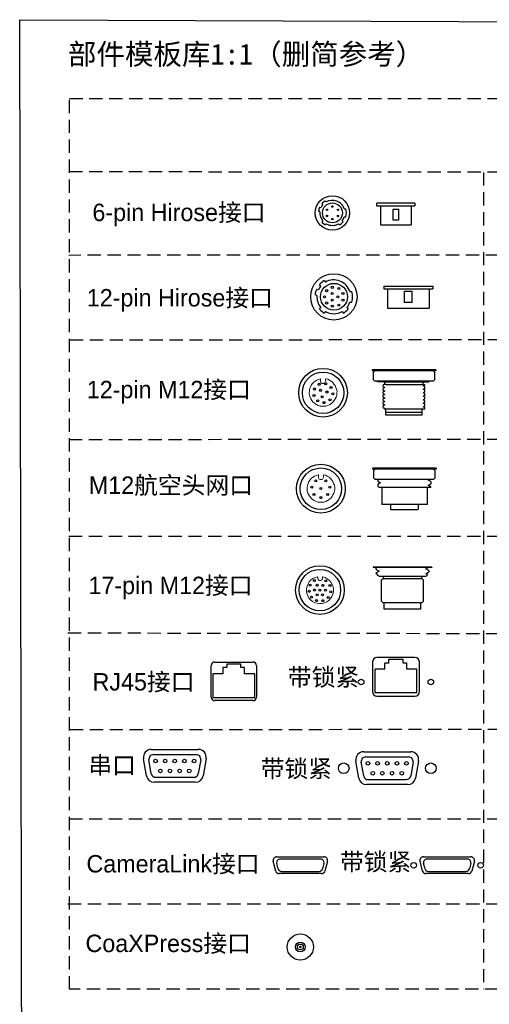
# Model space of a CAD drawing. Header units: millimetres. Extents: x 2329 to 5782, y 1296 to 2780.
# Tile 19 of 123: x 2329 to 2464, y 2302 to 2584. Entities that reach past the tile are written whole.
import ezdxf

# ---------------------------------------------------------------- set-up
doc = ezdxf.new("R2010")
doc.units = ezdxf.units.MM
doc.header["$LTSCALE"] = 0.3
doc.linetypes.add('DASHED', pattern=[19.05, 12.7, -6.35])
for name, color, linetype in [('0 @ 1', 7, 'Continuous'), ('00_COMPONENTS', 7, 'Continuous'), ('20_ALL_FEATURES', 7, 'Continuous'), ('D-01-34-26-0485CONTINUOUS_LINE', 7, 'Continuous'), ('D-01-34-26-1DXF_CONTINUOUS_LINE', 7, 'Continuous'), ('HR10A-10R-12PBCONTINUOUS_LINE', 7, 'Continuous'), ('PRT0002_3_1_DXF_CONTINUOUS_LINE', 7, 'Continuous'), ('RJ45-B563S-LDXF_CONTINUOUS_LINE', 7, 'Continuous'), ('ST-D4X5-M2X5DXF_CONTINUOUS_LINE', 7, 'Continuous')]:
    doc.layers.add(name, color=color, linetype=linetype)
doc.layers.add('00-轮廓线', color=7, linetype='Continuous', lineweight=30)
doc.styles.add('11', font='兰亭黑 GBK.TTF', dxfattribs={"height": 3})
doc.styles.get("Standard").update_dxf_attribs({"font": 'simsun.ttc'})

msp = doc.modelspace()

# ---------------------------------------------------------------- linework, layer by layer
at = {"color": 0, "lineweight": 0}
for points in [[(2415.80156, 2480.96129), (2415.27291, 2480.81025), (2414.74426, 2480.58369), (2414.25337, 2480.31936), (2413.80024, 2479.94175), (2413.4604, 2479.52639), (2413.12055, 2479.0355), (2412.89399, 2478.50685), (2412.70518, 2478.01596), (2412.62966, 2477.41179), (2412.5919, 2476.84538), (2412.62966, 2476.27897), (2412.81847, 2475.71256), (2413.08279, 2475.22167), (2413.34712, 2474.73078), (2413.72472, 2474.27765), (2414.17785, 2473.90005), (2414.63098, 2473.59796), (2415.15963, 2473.3714), (2415.72604, 2473.18259), (2416.25469, 2473.10707), (2416.85886, 2473.10707), (2417.38751, 2473.18259), (2417.95392, 2473.3714), (2418.48257, 2473.59796), (2418.9357, 2473.90005), (2419.38882, 2474.27765), (2419.76643, 2474.73078), (2420.03076, 2475.22167), (2420.29508, 2475.71256), (2420.48388, 2476.27897), (2420.52164, 2476.84538), (2420.5594, 2477.41179), (2420.44612, 2477.9782), (2420.21956, 2478.50685), (2419.99299, 2479.0355), (2419.69091, 2479.48863), (2419.3133, 2479.94175), (2418.89793, 2480.2816), (2418.36929, 2480.58369), (2417.8784, 2480.84801), (2417.31199, 2480.96129)], [(2415.83932, 2480.31936), (2415.87708, 2480.13056), (2415.9526, 2479.90399), (2416.10365, 2479.75295), (2416.33021, 2479.67743), (2416.48125, 2479.67743)], [(2416.63229, 2479.67743), (2416.78334, 2479.67743), (2417.0099, 2479.75295), (2417.16094, 2479.90399), (2417.23647, 2480.13056), (2417.31199, 2480.35712)], [(2415.17282, 2453.42209), (2414.64417, 2453.27105), (2414.11552, 2453.04448), (2413.62464, 2452.78016), (2413.17151, 2452.40255), (2412.83166, 2451.98718), (2412.49182, 2451.49629), (2412.26525, 2450.96764), (2412.07645, 2450.47676), (2412.00093, 2449.87259), (2411.96317, 2449.30618), (2412.00093, 2448.73976), (2412.18973, 2448.17335), (2412.45405, 2447.68247), (2412.71838, 2447.19158), (2413.09599, 2446.73845), (2413.54911, 2446.36084), (2414.00224, 2446.05876), (2414.53089, 2445.83219), (2415.0973, 2445.64339), (2415.62595, 2445.56787), (2416.23012, 2445.56787), (2416.75877, 2445.64339), (2417.32518, 2445.83219), (2417.85383, 2446.05876), (2418.30696, 2446.36084), (2418.76009, 2446.73845), (2419.13769, 2447.19158), (2419.40202, 2447.68247), (2419.66634, 2448.17335), (2419.85515, 2448.73976), (2419.89291, 2449.30618), (2419.93067, 2449.87259), (2419.81739, 2450.439), (2419.59082, 2450.96764), (2419.36426, 2451.49629), (2419.06217, 2451.94942), (2418.68457, 2452.40255), (2418.2692, 2452.7424), (2417.74055, 2453.04448), (2417.24966, 2453.30881), (2416.68325, 2453.42209)], [(2415.21058, 2452.78016), (2415.24834, 2452.59135), (2415.32387, 2452.36479), (2415.47491, 2452.21375), (2415.70147, 2452.13823), (2415.85252, 2452.13823)], [(2416.00356, 2452.13823), (2416.1546, 2452.13823), (2416.38116, 2452.21375), (2416.53221, 2452.36479), (2416.60773, 2452.59135), (2416.68325, 2452.81792)], [(2414.99562, 2424.17772), (2414.31864, 2424.0175), (2413.66341, 2423.70713), (2413.08087, 2423.29542), (2412.59542, 2422.75692), (2412.23305, 2422.14095), (2411.94444, 2421.47352), (2411.8049, 2420.77797), (2411.79005, 2420.07977), (2411.89934, 2419.35398), (2412.15931, 2418.67488), (2412.49568, 2418.06899), (2412.98325, 2417.53473), (2413.54775, 2417.09862), (2414.16372, 2416.73626), (2414.85874, 2416.57179), (2415.55534, 2416.48213), (2416.30501, 2416.54102), (2417.00639, 2416.67578), (2417.63721, 2417.01161), (2418.21976, 2417.42332), (2418.72961, 2417.93636), (2419.09145, 2418.52739), (2419.38006, 2419.19482), (2419.52013, 2419.9153), (2419.53498, 2420.6135), (2419.42516, 2421.31436), (2419.16519, 2421.99346), (2418.82936, 2422.62428), (2418.34231, 2423.18348), (2417.77781, 2423.61959), (2417.16131, 2423.95701), (2416.46683, 2424.14642)], [(2414.37169, 2422.99354), (2414.34623, 2422.96913)], [(2414.99562, 2424.17772), (2415.09536, 2424.1756)], [(2415.08528, 2423.70182), (2415.09536, 2424.1756)], [(2415.08528, 2423.70182), (2415.15478, 2423.45087), (2415.35002, 2423.24714), (2415.57126, 2423.09275), (2415.87049, 2423.08639), (2416.0981, 2423.23123), (2416.30183, 2423.42647), (2416.357, 2423.67476)], [(2416.36708, 2424.14854), (2416.357, 2423.67476)], [(2416.36677, 2424.14852), (2416.46845, 2424.14636)], [(2415.9888, 2420.43948), (2415.93787, 2420.39067)]]:
    msp.add_lwpolyline(points, dxfattribs=at)
for centre in [(2412.83054, 2421.7822), (2414.05069, 2423.08769), (2414.87407, 2421.74331), (2416.46691, 2421.72219), (2417.36432, 2423.00764), (2418.53936, 2421.66187), (2412.5353, 2420.01351), (2413.2133, 2418.34752), (2414.07528, 2420.38643), (2414.8395, 2419.00883), (2415.6614, 2420.34981), (2416.41495, 2418.97329), (2417.23816, 2420.31106), (2418.7782, 2419.88642), (2414.70282, 2417.34397), (2416.48008, 2417.3209), (2418.0196, 2418.25206)]:
    msp.add_circle(centre, 0.28815)
for points in [[(2415.80156, 2480.96129), (2415.80156, 2480.96129), (2415.83932, 2480.84801), (2415.83932, 2480.84801)], [(2415.83932, 2480.31936), (2415.83932, 2480.31936), (2415.83932, 2480.84801), (2415.83932, 2480.84801)], [(2417.27423, 2480.84801), (2417.27423, 2480.84801), (2417.31199, 2480.96129), (2417.31199, 2480.96129)], [(2417.27423, 2480.84801), (2417.27423, 2480.84801), (2417.31199, 2480.35712), (2417.31199, 2480.35712)], [(2416.63229, 2479.67743), (2416.63229, 2479.67743), (2416.48125, 2479.67743), (2416.48125, 2479.67743)], [(2415.17282, 2453.42209), (2415.17282, 2453.42209), (2415.21058, 2453.30881), (2415.21058, 2453.30881)], [(2415.21058, 2452.78016), (2415.21058, 2452.78016), (2415.21058, 2453.30881), (2415.21058, 2453.30881)], [(2416.64549, 2453.30881), (2416.64549, 2453.30881), (2416.68325, 2453.42209), (2416.68325, 2453.42209)], [(2416.64549, 2453.30881), (2416.64549, 2453.30881), (2416.68325, 2452.81792), (2416.68325, 2452.81792)], [(2416.00356, 2452.13823), (2416.00356, 2452.13823), (2415.85252, 2452.13823), (2415.85252, 2452.13823)]]:
    msp.add_open_spline(points, degree=3, dxfattribs=at)
at = {"layer": '00-轮廓线', "linetype": 'DASHED'}
for p, q in [((2343.70297, 2540.47911), (2695.32306, 2540.11949)), ((2462.6231, 2540.23392), (2462.6231, 2305.84876)), ((2695.66452, 2516.55878), (2343.60491, 2516.43046)), ((2343.88016, 2492.2077), (2695.66452, 2492.31514)), ((2343.60491, 2463.58081), (2695.66452, 2463.97399)), ((2343.60491, 2435.83475), (2695.32306, 2435.9743)), ((2343.32965, 2408.08869), (2695.32306, 2407.63314)), ((2343.88016, 2380.34262), (2695.32306, 2380.65783)), ((2343.66177, 2354.75169), (2696.34744, 2354.7069)), ((2343.3392, 2330.30032), (2695.32306, 2330.46326))]:
    msp.add_line(p, q, dxfattribs=at)
at = {"layer": '00-轮廓线'}
for p, q in [((2431.93893, 2531.36211), (2431.93893, 2530.66211)), ((2431.93902, 2530.66211), (2442.93884, 2530.66211)), ((2442.87071, 2531.3746), (2431.97132, 2531.3746)), ((2433.01393, 2530.66211), (2433.01393, 2525.16211)), ((2436.68894, 2526.56211), (2436.68894, 2529.66211)), ((2436.68894, 2529.66211), (2438.18894, 2529.66211)), ((2438.18894, 2529.66211), (2438.18894, 2526.56211)), ((2441.86393, 2530.66211), (2441.86393, 2525.16211)), ((2442.93893, 2531.36211), (2442.93893, 2530.66211)), ((2438.18894, 2526.56211), (2436.68894, 2526.56211)), ((2433.01393, 2525.16211), (2441.86392, 2525.16211))]:
    msp.add_line(p, q, dxfattribs=at)
msp.add_lwpolyline([(2329.47534, 2584.05105), (2707.26647, 2582.53475), (2708.57648, 1912.98354), (2330.78535, 1914.49983)], close=True, dxfattribs=at)
at = {"layer": '00-轮廓线', "linetype": 'DASHED'}
msp.add_lwpolyline([(2343.7498, 2561.4224), (2695.49379, 2561.53071), (2695.49379, 2305.91062), (2343.7498, 2305.80231)], close=True, dxfattribs=at)
at = {"layer": '00-轮廓线'}
for centre in [(2417.68479, 2529.51982), (2419.24479, 2530.41982), (2420.80479, 2529.51982), (2417.68479, 2527.71982), (2419.24479, 2526.81982), (2420.80479, 2527.71982)]:
    msp.add_circle(centre, 0.2, dxfattribs=at)
at = {"layer": '00_COMPONENTS'}
for p, q in [((2448.88079, 2483.59626), (2430.68131, 2483.59626)), ((2430.68213, 2483.59293), (2430.68213, 2483.29293)), ((2448.88213, 2483.29293), (2430.68264, 2483.29293)), ((2431.41551, 2483.29293), (2430.908, 2482.79294)), ((2430.908, 2482.79294), (2430.908, 2480.79293)), ((2430.908, 2480.79293), (2431.41552, 2480.29293)), ((2448.14872, 2480.29293), (2448.65625, 2480.79293)), ((2448.65625, 2482.79293), (2448.14873, 2483.29293)), ((2448.65625, 2480.79293), (2448.65625, 2482.79293)), ((2448.88213, 2483.59293), (2448.88213, 2483.29293)), ((2448.14872, 2480.29293), (2431.41552, 2480.29293)), ((2432.18213, 2480.09293), (2432.18213, 2480.29293)), ((2433.94392, 2480.09293), (2432.18213, 2480.09293)), ((2433.78213, 2478.7653), (2433.78213, 2479.21276)), ((2433.78213, 2478.7653), (2433.79059, 2478.7554)), ((2433.78213, 2477.76532), (2433.78213, 2478.21273)), ((2434.25316, 2478.48791), (2433.78662, 2478.21824)), ((2433.79046, 2479.21988), (2433.7877, 2479.21859)), ((2433.79059, 2478.7553), (2434.25316, 2478.48791)), ((2433.85205, 2479.256), (2433.79339, 2479.2221)), ((2434.08893, 2479.39293), (2433.85205, 2479.256)), ((2433.96652, 2480.09402), (2433.94398, 2480.09293)), ((2433.9671, 2480.09293), (2446.87507, 2480.09293)), ((2434.53647, 2479.39293), (2434.08893, 2479.39293)), ((2434.26689, 2478.49585), (2434.25316, 2478.48791)), ((2434.28213, 2479.39293), (2434.28213, 2480.09293)), ((2434.56492, 2479.39293), (2445.78213, 2479.39293)), ((2445.26925, 2478.98007), (2445.2828, 2478.9879)), ((2445.26927, 2477.9801), (2445.28288, 2477.98796)), ((2445.28213, 2479.39293), (2445.28213, 2480.09293)), ((2445.2828, 2478.9879), (2445.75422, 2479.26039)), ((2445.76951, 2478.70656), (2445.2828, 2478.9879)), ((2445.28288, 2477.98796), (2445.75411, 2478.26035)), ((2445.76987, 2477.70648), (2445.28288, 2477.98796)), ((2445.77042, 2478.70604), (2445.76693, 2478.70781)), ((2445.78213, 2479.27556), (2445.78213, 2479.39293)), ((2445.78213, 2478.27552), (2445.78213, 2478.69821)), ((2446.8779, 2480.08789), (2446.8779, 2480.29121)), ((2433.78213, 2477.76532), (2433.79059, 2477.75541)), ((2433.78213, 2476.76533), (2433.78213, 2477.21316)), ((2433.78213, 2476.76533), (2433.79059, 2476.75543)), ((2433.78213, 2475.76472), (2433.78213, 2476.21336)), ((2433.78213, 2475.76472), (2433.79033, 2475.75534)), ((2433.78213, 2474.76508), (2433.78213, 2475.21296)), ((2434.25304, 2477.48797), (2433.78665, 2477.21839)), ((2434.25305, 2476.48794), (2433.78682, 2476.21845)), ((2433.7907, 2475.22021), (2433.78778, 2475.21885)), ((2433.79033, 2475.75547), (2434.25316, 2475.48794)), ((2433.79059, 2477.75528), (2434.25304, 2477.48797)), ((2433.79059, 2476.75526), (2434.25305, 2476.48794)), ((2433.85239, 2475.25628), (2433.79352, 2475.22225)), ((2434.25316, 2475.48794), (2433.85239, 2475.25628)), ((2434.2668, 2477.49593), (2434.25304, 2477.48797)), ((2434.26704, 2476.49603), (2434.25305, 2476.48794)), ((2434.26688, 2475.49588), (2434.25316, 2475.48794)), ((2445.26906, 2475.98), (2445.28282, 2475.98796)), ((2445.26914, 2476.98004), (2445.28293, 2476.98801)), ((2445.28282, 2475.98796), (2445.75531, 2476.26107)), ((2445.76951, 2475.70663), (2445.28282, 2475.98796)), ((2445.28283, 2474.98795), (2445.68745, 2475.22184)), ((2445.28293, 2476.98801), (2445.75408, 2477.26034)), ((2445.76975, 2476.70662), (2445.28293, 2476.98801)), ((2445.68745, 2475.22184), (2445.754, 2475.26031)), ((2445.77012, 2475.70627), (2445.76609, 2475.70828)), ((2445.77052, 2476.70614), (2445.76701, 2476.70793)), ((2445.78213, 2477.27556), (2445.78213, 2477.69817)), ((2445.78213, 2476.27552), (2445.78213, 2476.69821)), ((2445.78213, 2475.27552), (2445.78213, 2475.69817)), ((2433.78213, 2474.76508), (2433.79037, 2474.7555)), ((2433.78213, 2473.76533), (2433.78213, 2474.21281)), ((2433.78213, 2473.76533), (2433.79056, 2473.75546)), ((2433.78213, 2472.7651), (2433.78213, 2473.21291)), ((2434.25305, 2473.48792), (2433.78664, 2473.21832)), ((2434.25309, 2474.4879), (2433.78668, 2474.2183)), ((2433.79037, 2474.75535), (2434.25309, 2474.4879)), ((2433.79056, 2473.75525), (2434.25305, 2473.48792)), ((2433.79059, 2472.75533), (2434.25307, 2472.48799)), ((2434.09248, 2472.39293), (2445.78213, 2472.39293)), ((2434.25307, 2472.48799), (2434.0925, 2472.39517)), ((2434.26684, 2473.49589), (2434.25305, 2473.48792)), ((2434.26683, 2472.49594), (2434.25307, 2472.48799)), ((2434.26686, 2474.49586), (2434.25309, 2474.4879)), ((2434.53213, 2471.49293), (2434.53213, 2472.39293)), ((2445.03213, 2471.49293), (2445.03213, 2472.39293)), ((2445.26901, 2474.97996), (2445.28283, 2474.98795)), ((2445.26912, 2473.98007), (2445.28281, 2473.98798)), ((2445.26924, 2472.9801), (2445.28289, 2472.98799)), ((2445.28281, 2473.98798), (2445.68746, 2474.22189)), ((2445.76975, 2473.70652), (2445.28281, 2473.98798)), ((2445.76962, 2474.70656), (2445.28283, 2474.98795)), ((2445.28289, 2472.98799), (2445.75408, 2473.26035)), ((2445.76988, 2472.7065), (2445.28289, 2472.98799)), ((2445.68746, 2474.22189), (2445.75392, 2474.26031)), ((2445.78213, 2474.27556), (2445.78213, 2474.69818)), ((2445.78213, 2473.27552), (2445.78213, 2473.69817)), ((2445.78213, 2472.39293), (2445.78213, 2472.69815)), ((2434.63213, 2471.39293), (2434.53213, 2471.49293)), ((2434.53213, 2470.59293), (2434.53213, 2471.39293)), ((2434.53222, 2471.39293), (2445.03203, 2471.39293)), ((2445.03202, 2470.59293), (2434.53223, 2470.59293)), ((2444.93213, 2471.39293), (2445.03213, 2471.49293)), ((2445.03213, 2470.59293), (2445.03213, 2471.39293)), ((2430.78965, 2455.38964), (2430.78965, 2455.08964)), ((2448.99245, 2455.3861), (2430.79297, 2455.3861)), ((2448.98965, 2455.38964), (2448.98965, 2455.08964)), ((2448.98913, 2455.08964), (2430.78965, 2455.08964)), ((2431.52304, 2455.08965), (2431.01553, 2454.58965)), ((2431.01553, 2454.58965), (2431.01553, 2452.58964)), ((2431.01553, 2452.58964), (2431.52305, 2452.08964)), ((2448.25624, 2452.08964), (2448.76377, 2452.58965)), ((2448.76377, 2454.58964), (2448.25625, 2455.08964)), ((2448.76377, 2452.58965), (2448.76377, 2454.58964)), ((2448.25624, 2452.08964), (2431.52305, 2452.08964)), ((2432.28965, 2452.08964), (2432.28965, 2451.6093)), ((2432.28965, 2450.74219), (2432.28965, 2450.10934)), ((2432.30078, 2451.59642), (2433.02813, 2451.1758)), ((2433.05307, 2451.19023), (2432.30093, 2450.75515)), ((2432.30093, 2450.09628), (2432.65836, 2449.8896)), ((2432.65853, 2449.88964), (2447.48961, 2449.88964)), ((2433.38965, 2449.88964), (2433.38965, 2444.88964)), ((2446.38965, 2449.88964), (2446.38965, 2444.88964)), ((2446.72626, 2450.41142), (2447.47838, 2450.84638)), ((2446.72715, 2451.91185), (2447.03455, 2452.08964)), ((2447.479, 2451.50532), (2446.7516, 2451.92599)), ((2446.76578, 2450.41799), (2446.7517, 2450.42613)), ((2447.47783, 2450.00614), (2446.76578, 2450.41799)), ((2447.48965, 2451.493), (2447.48965, 2450.85938)), ((2447.48965, 2449.99248), (2447.48965, 2449.88964)), ((2446.38964, 2444.88964), (2433.38966, 2444.88964)), ((2435.88965, 2444.88964), (2435.88965, 2443.58964)), ((2443.88965, 2444.88964), (2443.88965, 2443.58964)), ((2436.08965, 2443.38964), (2435.88965, 2443.58964)), ((2443.68948, 2443.38964), (2436.08973, 2443.38964)), ((2443.68965, 2443.38964), (2443.88965, 2443.58964)), ((2367.25919, 2374.64837), (2380.75094, 2374.64837)), ((2428.21605, 2373.98734), (2441.7078, 2373.98734)), ((2365.88567, 2367.0818), (2365.02166, 2371.9818)), ((2367.25969, 2367.71664), (2366.57176, 2371.61659)), ((2367.85191, 2373.14242), (2380.15191, 2373.14322)), ((2381.43226, 2371.61757), (2380.74484, 2367.71752)), ((2382.98847, 2371.9818), (2382.12447, 2367.0818)), ((2426.84252, 2366.42076), (2425.97852, 2371.32076)), ((2428.21655, 2367.0556), (2427.52862, 2370.95556)), ((2428.80877, 2372.48138), (2441.10877, 2372.48219)), ((2442.38912, 2370.95653), (2441.7017, 2367.05649)), ((2443.94533, 2371.32076), (2443.08132, 2366.42076)), ((2379.88694, 2365.20429), (2368.12319, 2365.20429)), ((2368.54001, 2366.64246), (2379.46466, 2366.64318)), ((2429.49687, 2365.98143), (2440.42152, 2365.98215)), ((2440.8438, 2364.54325), (2429.08005, 2364.54325))]:
    msp.add_line(p, q, dxfattribs=at)
at = {"layer": '00_COMPONENTS', "color": 7}
for p, q in [((2430.96934, 2426.98214), (2430.96934, 2426.83214)), ((2447.76931, 2426.83214), (2430.96938, 2426.83214)), ((2447.77014, 2426.98388), (2430.97021, 2426.98388)), ((2431.76934, 2426.2899), (2431.76934, 2426.68982)), ((2431.77903, 2426.27863), (2431.76934, 2426.2899)), ((2431.76934, 2425.18214), (2431.76934, 2425.28988)), ((2432.46025, 2424.49122), (2431.76934, 2425.18214)), ((2432.64638, 2425.80258), (2431.779, 2425.30107)), ((2431.77903, 2426.27865), (2432.64634, 2425.77719)), ((2432.00563, 2426.83214), (2431.77919, 2426.70122)), ((2432.50065, 2424.46166), (2432.63816, 2424.38214)), ((2432.61112, 2424.38214), (2446.16933, 2424.38214)), ((2433.86934, 2423.70714), (2433.86934, 2424.38214)), ((2444.86934, 2423.70714), (2444.86934, 2424.38214)), ((2446.95952, 2426.00107), (2446.09201, 2426.50267)), ((2446.09204, 2426.47707), (2446.7061, 2426.83214)), ((2446.09206, 2425.07714), (2446.95958, 2425.57875)), ((2446.59103, 2424.81421), (2446.09212, 2425.10271)), ((2446.16934, 2424.38214), (2446.5938, 2424.8066)), ((2446.95952, 2426.00107), (2446.96934, 2425.98975)), ((2446.95958, 2425.57874), (2446.96934, 2425.59)), ((2446.96934, 2425.59), (2446.96934, 2425.98975)), ((2447.76934, 2426.98214), (2447.76934, 2426.83214)), ((2433.86934, 2423.70714), (2433.34434, 2423.18214)), ((2433.34434, 2417.18214), (2433.34434, 2423.18214)), ((2444.86934, 2423.70714), (2445.39434, 2423.18214)), ((2445.39434, 2417.18214), (2445.39434, 2423.18214)), ((2433.84434, 2416.68214), (2433.34434, 2417.18214)), ((2444.89434, 2416.68214), (2433.84434, 2416.68214)), ((2434.11934, 2414.88214), (2434.11934, 2416.68214)), ((2444.61934, 2414.88214), (2444.61934, 2416.68214)), ((2444.89434, 2416.68214), (2445.39434, 2417.18214)), ((2444.61925, 2414.88214), (2434.11942, 2414.88214))]:
    msp.add_line(p, q, dxfattribs=at)
at = {"layer": '00_COMPONENTS'}
for centre, radius in [((2368.46203, 2371.31246), 0.525), ((2371.23203, 2371.31264), 0.525), ((2374.00203, 2371.31282), 0.525), ((2376.77203, 2371.313), 0.525), ((2379.54203, 2371.31318), 0.525), ((2422.47495, 2369.23829), 1.524), ((2429.41889, 2370.65142), 0.525), ((2432.18889, 2370.6516), 0.525), ((2434.95889, 2370.65179), 0.525), ((2437.72889, 2370.65197), 0.525), ((2440.49889, 2370.65215), 0.525), ((2447.47495, 2369.23993), 1.524), ((2369.84722, 2368.47255), 0.525), ((2372.61722, 2368.47273), 0.525), ((2375.38722, 2368.47291), 0.525), ((2378.15722, 2368.47309), 0.525), ((2430.80407, 2367.81151), 0.525), ((2433.57407, 2367.8117), 0.525), ((2436.34407, 2367.81188), 0.525), ((2439.13004, 2367.81938), 0.525)]:
    msp.add_circle(centre, radius, dxfattribs=at)
at = {"layer": '00_COMPONENTS', "color": 7}
for radius in [3.75, 1.4, 0.835, 0.22]:
    msp.add_circle((2410.03021, 2317.95403), radius, dxfattribs=at)
at = {"layer": '00_COMPONENTS'}
for centre, radius, start, end in [((2433.80014, 2479.19471), 0.02692, 117.5243134, 120.3140461), ((2433.80021, 2475.19491), 0.02698, 117.4436816, 120.5035293), ((2445.49949, 2478.5011), 1.26781, 277.8315111, 279.1603248), ((2445.5021, 2476.48579), 1.25227, 277.8561558, 279.1921133), ((2445.49975, 2475.49899), 1.26568, 277.8380729, 279.167679), ((2445.50363, 2474.47512), 1.24148, 277.8813899, 279.2242468), ((2367.25919, 2372.37633), 2.27204, 90, 190), ((2380.75094, 2372.37633), 2.27204, 350, 90), ((2428.21605, 2371.7153), 2.27204, 90, 190), ((2441.7078, 2371.7153), 2.27204, 350, 90), ((2367.85199, 2371.84242), 1.3, 90.0037601, 190.0037598), ((2380.15199, 2371.84322), 1.3, 350.00376, 90.0037598), ((2428.80885, 2371.18138), 1.3, 90.0037601, 190.0037598), ((2441.10885, 2371.18219), 1.3, 350.00376, 90.0037598), ((2368.12319, 2367.47633), 2.27204, 190, 270), ((2368.53993, 2367.94246), 1.3, 190.0037599, 270.0037601), ((2379.46457, 2367.94318), 1.3, 270.0037601, 350.0037598), ((2379.88694, 2367.47633), 2.27204, 270, 350), ((2429.08005, 2366.8153), 2.27204, 190, 270), ((2429.49678, 2367.28143), 1.3, 190.0037599, 270.0037601), ((2440.42143, 2367.28215), 1.3, 270.0037601, 350.0037598), ((2440.8438, 2366.8153), 2.27204, 270, 350)]:
    msp.add_arc(centre, radius, start, end, dxfattribs=at)
for points, knots in [([(2433.78656, 2479.21795), (2433.78588, 2479.21756), (2433.78399, 2479.21635), (2433.78213, 2479.2143), (2433.78213, 2479.21276)], [0, 0, 0, 0, 0.335313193, 1, 1, 1, 1]), ([(2433.78213, 2478.21273), (2433.78213, 2478.21317), (2433.78272, 2478.21555), (2433.78496, 2478.21701), (2433.78662, 2478.21799)], [0, 0, 0, 0, 0.187407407, 1, 1, 1, 1]), ([(2433.87103, 2479.23603), (2433.85398, 2479.2338), (2433.82697, 2479.22964), (2433.79987, 2479.22391), (2433.79046, 2479.21988)], [0, 0, 0, 0, 0.626952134, 1, 1, 1, 1]), ([(2445.78213, 2478.27552), (2445.78213, 2478.27211), (2445.77105, 2478.26477), (2445.76171, 2478.2623), (2445.75466, 2478.26035)], [0, 0, 0, 0, 0.318047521, 1, 1, 1, 1]), ([(2445.78213, 2479.27556), (2445.78213, 2479.27216), (2445.77111, 2479.26482), (2445.7618, 2479.26234), (2445.75478, 2479.26039)], [0, 0, 0, 0, 0.318422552, 1, 1, 1, 1]), ([(2445.78213, 2478.69821), (2445.78213, 2478.70104), (2445.77415, 2478.70748), (2445.7666, 2478.70986), (2445.76114, 2478.71145)], [0, 0, 0, 0, 0.331933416, 1, 1, 1, 1]), ([(2445.77588, 2478.69988), (2445.77586, 2478.70041), (2445.77508, 2478.70321), (2445.77241, 2478.70489), (2445.77042, 2478.70604)], [0, 0, 0, 0, 0.186945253, 1, 1, 1, 1]), ([(2433.78213, 2477.21316), (2433.78213, 2477.21361), (2433.78272, 2477.21599), (2433.78498, 2477.21744), (2433.78665, 2477.2184)], [0, 0, 0, 0, 0.189361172, 1, 1, 1, 1]), ([(2433.78213, 2476.21336), (2433.78213, 2476.21382), (2433.78274, 2476.21628), (2433.7851, 2476.21774), (2433.78683, 2476.21871)], [0, 0, 0, 0, 0.188903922, 1, 1, 1, 1]), ([(2433.78652, 2475.21815), (2433.78585, 2475.21776), (2433.78397, 2475.21655), (2433.78213, 2475.2145), (2433.78213, 2475.21296)], [0, 0, 0, 0, 0.334536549, 1, 1, 1, 1]), ([(2433.87224, 2475.23646), (2433.855, 2475.23421), (2433.82766, 2475.23003), (2433.80025, 2475.22425), (2433.7907, 2475.22021)], [0, 0, 0, 0, 0.626379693, 1, 1, 1, 1]), ([(2445.75464, 2477.26034), (2445.75109, 2477.25936), (2445.73348, 2477.25495), (2445.7156, 2477.25177), (2445.70132, 2477.24946)], [0, 0, 0, 0, 0.202972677, 1, 1, 1, 1]), ([(2445.75456, 2475.26031), (2445.75106, 2475.25935), (2445.73375, 2475.25502), (2445.71617, 2475.25188), (2445.70214, 2475.2496)], [0, 0, 0, 0, 0.203513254, 1, 1, 1, 1]), ([(2445.75717, 2476.26106), (2445.75364, 2476.26004), (2445.73584, 2476.25542), (2445.71772, 2476.25216), (2445.70321, 2476.24979)], [0, 0, 0, 0, 0.20002141, 1, 1, 1, 1]), ([(2445.78213, 2475.27552), (2445.78213, 2475.2721), (2445.771, 2475.26474), (2445.76164, 2475.26226), (2445.75456, 2475.26031)], [0, 0, 0, 0, 0.317965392, 1, 1, 1, 1]), ([(2445.78213, 2477.27556), (2445.78213, 2477.27214), (2445.77104, 2477.26478), (2445.76169, 2477.2623), (2445.75464, 2477.26034)], [0, 0, 0, 0, 0.318215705, 1, 1, 1, 1]), ([(2445.77018, 2477.7063), (2445.7693, 2477.70681), (2445.76478, 2477.70911), (2445.75994, 2477.71072), (2445.75606, 2477.7119)], [0, 0, 0, 0, 0.199899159, 1, 1, 1, 1]), ([(2445.78213, 2476.27552), (2445.78213, 2476.27233), (2445.77225, 2476.26532), (2445.76359, 2476.26293), (2445.75717, 2476.26106)], [0, 0, 0, 0, 0.322637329, 1, 1, 1, 1]), ([(2445.78213, 2475.69817), (2445.78213, 2475.70096), (2445.77431, 2475.70736), (2445.76685, 2475.70971), (2445.76148, 2475.71132)], [0, 0, 0, 0, 0.332804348, 1, 1, 1, 1]), ([(2445.78213, 2477.69817), (2445.78213, 2477.70094), (2445.77441, 2477.7073), (2445.76702, 2477.70966), (2445.7617, 2477.71125)], [0, 0, 0, 0, 0.333257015, 1, 1, 1, 1]), ([(2445.78213, 2476.69821), (2445.78213, 2476.70097), (2445.77446, 2476.7073), (2445.7671, 2476.70965), (2445.76182, 2476.71125)], [0, 0, 0, 0, 0.333382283, 1, 1, 1, 1]), ([(2445.77553, 2475.7006), (2445.77545, 2475.7011), (2445.77442, 2475.70362), (2445.77199, 2475.70518), (2445.77012, 2475.70627)], [0, 0, 0, 0, 0.188063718, 1, 1, 1, 1]), ([(2445.77615, 2476.69985), (2445.77612, 2476.70039), (2445.77526, 2476.70323), (2445.77255, 2476.70496), (2445.77052, 2476.70614)], [0, 0, 0, 0, 0.187446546, 1, 1, 1, 1]), ([(2433.78213, 2474.21281), (2433.78213, 2474.21326), (2433.78273, 2474.21566), (2433.78501, 2474.21714), (2433.78669, 2474.21813)], [0, 0, 0, 0, 0.187286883, 1, 1, 1, 1]), ([(2433.78213, 2473.21291), (2433.78213, 2473.21335), (2433.78272, 2473.21574), (2433.78498, 2473.21719), (2433.78664, 2473.21817)], [0, 0, 0, 0, 0.187853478, 1, 1, 1, 1]), ([(2433.78213, 2472.76491), (2433.78213, 2472.76409), (2433.78324, 2472.75966), (2433.78748, 2472.75702), (2433.79059, 2472.75525)], [0, 0, 0, 0, 0.188190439, 1, 1, 1, 1]), ([(2445.75448, 2474.26031), (2445.75094, 2474.25933), (2445.73342, 2474.25495), (2445.71561, 2474.25178), (2445.70141, 2474.24948)], [0, 0, 0, 0, 0.203241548, 1, 1, 1, 1]), ([(2445.75463, 2473.26035), (2445.75116, 2473.25939), (2445.73398, 2473.25509), (2445.71654, 2473.25196), (2445.70263, 2473.2497)], [0, 0, 0, 0, 0.203665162, 1, 1, 1, 1]), ([(2445.73951, 2473.71697), (2445.74575, 2473.71548), (2445.75612, 2473.71269), (2445.76625, 2473.70877), (2445.76996, 2473.70652)], [0, 0, 0, 0, 0.597050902, 1, 1, 1, 1]), ([(2445.73954, 2474.71697), (2445.74575, 2474.71548), (2445.75607, 2474.7127), (2445.76616, 2474.7088), (2445.76985, 2474.70656)], [0, 0, 0, 0, 0.596411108, 1, 1, 1, 1]), ([(2445.78213, 2474.27556), (2445.78213, 2474.27213), (2445.77097, 2474.26475), (2445.76158, 2474.26227), (2445.75448, 2474.26031)], [0, 0, 0, 0, 0.317905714, 1, 1, 1, 1]), ([(2445.78213, 2473.27552), (2445.78213, 2473.2721), (2445.77103, 2473.26477), (2445.76169, 2473.2623), (2445.75463, 2473.26035)], [0, 0, 0, 0, 0.317945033, 1, 1, 1, 1]), ([(2445.77015, 2472.70635), (2445.76927, 2472.70686), (2445.76468, 2472.70919), (2445.75978, 2472.71082), (2445.75585, 2472.71202)], [0, 0, 0, 0, 0.19992526, 1, 1, 1, 1]), ([(2445.78213, 2474.69818), (2445.78213, 2474.70097), (2445.77431, 2474.70737), (2445.76685, 2474.70972), (2445.76148, 2474.71133)], [0, 0, 0, 0, 0.33277812, 1, 1, 1, 1]), ([(2445.78213, 2473.69817), (2445.78213, 2473.70096), (2445.77435, 2473.70734), (2445.76692, 2473.7097), (2445.76158, 2473.71129)], [0, 0, 0, 0, 0.333036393, 1, 1, 1, 1]), ([(2445.78213, 2472.69815), (2445.78213, 2472.70092), (2445.77447, 2472.70728), (2445.76709, 2472.70963), (2445.7618, 2472.71123)], [0, 0, 0, 0, 0.333905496, 1, 1, 1, 1]), ([(2432.28965, 2450.10934), (2432.28965, 2450.10823), (2432.29113, 2450.10229), (2432.29677, 2450.09869), (2432.30093, 2450.09628)], [0, 0, 0, 0, 0.188223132, 1, 1, 1, 1]), ([(2432.30078, 2451.59639), (2432.2991, 2451.59737), (2432.29436, 2451.60036), (2432.28966, 2451.60546), (2432.28966, 2451.6093)], [0, 0, 0, 0, 0.336214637, 1, 1, 1, 1]), ([(2432.30093, 2450.75521), (2432.29923, 2450.75422), (2432.29443, 2450.75121), (2432.28966, 2450.74607), (2432.28966, 2450.74219)], [0, 0, 0, 0, 0.336725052, 1, 1, 1, 1]), ([(2447.47783, 2450.00656), (2447.47961, 2450.00557), (2447.48458, 2450.00256), (2447.48965, 2449.99736), (2447.48965, 2449.99339)], [0, 0, 0, 0, 0.339865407, 1, 1, 1, 1]), ([(2447.47838, 2450.84637), (2447.48008, 2450.84736), (2447.48487, 2450.85037), (2447.48964, 2450.8555), (2447.48964, 2450.85938)], [0, 0, 0, 0, 0.336693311, 1, 1, 1, 1]), ([(2447.479, 2451.50564), (2447.48061, 2451.50468), (2447.48519, 2451.50173), (2447.48964, 2451.49674), (2447.48964, 2451.493)], [0, 0, 0, 0, 0.334135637, 1, 1, 1, 1])]:
    msp.add_open_spline(points, degree=3, knots=knots, dxfattribs=at)
for points in [[(2445.7736, 2477.70385), (2445.77257, 2477.70481), (2445.77139, 2477.7056), (2445.77018, 2477.7063)], [(2445.77342, 2472.70404), (2445.77243, 2472.70493), (2445.77131, 2472.70568), (2445.77015, 2472.70635)]]:
    msp.add_open_spline(points, degree=3, dxfattribs=at)
at = {"layer": '00_COMPONENTS', "color": 7}
for points in [[(2431.7792, 2426.70119), (2431.77485, 2426.69868), (2431.76935, 2426.69482), (2431.76934, 2426.6898)], [(2431.779, 2425.30107), (2431.77473, 2425.2986), (2431.76934, 2425.29481), (2431.76934, 2425.28989)], [(2432.47441, 2424.47895), (2432.46945, 2424.48275), (2432.46467, 2424.48681), (2432.46025, 2424.49122)], [(2432.50065, 2424.46166), (2432.49158, 2424.46691), (2432.48272, 2424.47258), (2432.47441, 2424.47895)]]:
    msp.add_open_spline(points, degree=3, dxfattribs=at)
for points, knots in [([(2446.59381, 2424.80662), (2446.59475, 2424.80756), (2446.59606, 2424.81135), (2446.59259, 2424.81328), (2446.591, 2424.81419)], [0, 0, 0, 0, 0.419471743, 1, 1, 1, 1]), ([(2433.86934, 2423.68214), (2434.00799, 2423.7004), (2434.54642, 2423.71636), (2435.36071, 2423.70366), (2436.35319, 2423.71086), (2437.64944, 2423.7095), (2438.66785, 2423.68214), (2439.36934, 2423.68214)], [0, 0, 0, 0, 0.076268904, 0.293049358, 0.444514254, 0.617430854, 1, 1, 1, 1]), ([(2439.36934, 2423.68214), (2440.07083, 2423.68214), (2441.08921, 2423.70972), (2442.38552, 2423.71055), (2443.20822, 2423.70582), (2443.88339, 2423.70906), (2444.3854, 2423.71209), (2444.69459, 2423.69796), (2444.83414, 2423.68693), (2444.86934, 2423.68214)], [0, 0, 0, 0, 0.382562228, 0.5554757, 0.706937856, 0.831221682, 0.923716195, 0.980629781, 1, 1, 1, 1])]:
    msp.add_open_spline(points, degree=3, knots=knots, dxfattribs=at)
at = {"layer": '20_ALL_FEATURES'}
for p, q in [((2417.2048, 2532.05384), (2417.46577, 2531.74283)), ((2415.65543, 2528.90116), (2415.26326, 2529.00624)), ((2415.59973, 2530.26195), (2415.99189, 2530.15687)), ((2416.46991, 2530.9072), (2416.20894, 2531.21822)), ((2422.65522, 2529.76258), (2423.07497, 2529.76258)), ((2416.20894, 2526.00694), (2416.46991, 2526.31795)), ((2422.01778, 2526.31795), (2422.27875, 2526.00694)), ((2422.65522, 2527.46258), (2423.07497, 2527.46258)), ((2417.46577, 2525.48233), (2417.2048, 2525.17132)), ((2421.02192, 2525.48233), (2421.28289, 2525.17132)), ((2416.89302, 2509.16445), (2417.24533, 2508.74458)), ((2414.72618, 2506.74539), (2415.2556, 2506.60353)), ((2415.90093, 2507.61648), (2415.54861, 2508.03635)), ((2414.80137, 2504.90833), (2414.27195, 2505.05019)), ((2424.25109, 2506.07124), (2424.81775, 2506.07124)), ((2415.54861, 2501.00113), (2415.90093, 2501.421)), ((2423.39054, 2501.421), (2423.74286, 2501.00113)), ((2424.25109, 2502.96624), (2424.81775, 2502.96624)), ((2417.24533, 2500.29291), (2416.89302, 2499.87304)), ((2422.04614, 2500.29291), (2422.39845, 2499.87304)), ((2430.71961, 2399.68414), (2430.71961, 2391.23414)), ((2442.92961, 2400.98414), (2432.01961, 2400.98414)), ((2434.32493, 2397.6894), (2434.32493, 2399.3794)), ((2435.42493, 2399.3794), (2434.32493, 2399.3794)), ((2435.415, 2400.57369), (2439.52692, 2400.57369)), ((2435.42493, 2399.3794), (2435.42493, 2400.57595)), ((2439.52493, 2399.3794), (2439.52493, 2400.57595)), ((2440.62493, 2399.3794), (2439.52493, 2399.3794)), ((2440.62493, 2397.6894), (2440.62493, 2399.3794)), ((2444.22961, 2391.23414), (2444.22961, 2399.68414)), ((2431.51993, 2390.8794), (2431.51993, 2397.6894)), ((2434.32493, 2397.6894), (2431.51993, 2397.6894)), ((2443.42993, 2397.6894), (2440.62493, 2397.6894)), ((2443.42993, 2390.8794), (2443.42993, 2397.6894)), ((2443.42993, 2390.8794), (2431.51993, 2390.8794)), ((2432.01961, 2389.93414), (2442.92961, 2389.93414))]:
    msp.add_line(p, q, dxfattribs=at)
for centre, radius in [((2419.24384, 2528.61258), 4.92536), ((2419.24384, 2528.61258), 2.85), ((2419.64573, 2504.51874), 6.64924), ((2427.47461, 2393.98914), 0.8), ((2447.47461, 2393.98914), 0.8)]:
    msp.add_circle(centre, radius, dxfattribs=at)
for centre, radius, start, end in [((2419.24384, 2528.61258), 4, 120.6479649, 139.3520351), ((2419.24384, 2528.61258), 3.6, 18.6293304, 119.597879), ((2419.24384, 2528.61258), 4, 155.6479649, 174.3520351), ((2419.24384, 2528.61258), 3.6, 175.402121, 219.597879), ((2419.24384, 2528.61258), 3.6, 140.402121, 154.597879), ((2419.24384, 2528.61258), 4, 343.2916561, 16.7083439), ((2419.24384, 2528.61258), 4, 220.6479649, 239.3520351), ((2419.24384, 2528.61258), 4, 300.6479649, 319.3520351), ((2419.24384, 2528.61258), 3.6, 320.402121, 341.3706697), ((2419.24384, 2528.61258), 3.6, 240.402121, 299.597879), ((2419.64573, 2504.51874), 5.4, 120.6479649, 139.3520351), ((2419.64573, 2504.51874), 4.86, 18.6293304, 119.597879), ((2419.64573, 2504.51874), 5.4, 155.6479649, 174.3520351), ((2419.64573, 2504.51874), 4.86, 140.402121, 154.597879), ((2419.64573, 2504.51874), 4.86, 175.402121, 219.597879), ((2419.64573, 2504.51874), 5.4, 343.2916561, 16.7083439), ((2419.64573, 2504.51874), 5.4, 220.6479649, 239.3520351), ((2419.64573, 2504.51874), 5.4, 300.6479649, 319.3520351), ((2419.64573, 2504.51874), 4.86, 320.402121, 341.3706697), ((2419.64573, 2504.51874), 4.86, 240.402121, 299.597879), ((2432.01961, 2399.68414), 1.3, 90.0000005, 180), ((2442.92961, 2399.68414), 1.3, 0, 89.9999995), ((2432.01961, 2391.23414), 1.3, 180, 269.9999995), ((2442.92961, 2391.23414), 1.3, 270.0000005, 0)]:
    msp.add_arc(centre, radius, start, end, dxfattribs=at)
at = {"layer": 'D-01-34-26-0485CONTINUOUS_LINE', "color": 7, "linetype": 'Continuous', "lineweight": 30}
for p, q in [((2385.40881, 2399.72805), (2396.40881, 2399.72805)), ((2384.40881, 2389.63805), (2384.40881, 2398.72805)), ((2397.40881, 2398.72805), (2397.40881, 2389.63805)), ((2396.40881, 2388.63805), (2385.40881, 2388.63805))]:
    msp.add_line(p, q, dxfattribs=at)
for centre, start, end in [((2385.40881, 2398.72805), 90, 180), ((2396.40881, 2398.72805), 0, 90), ((2385.40881, 2389.63805), 180, 270), ((2396.40881, 2389.63805), 270, 0)]:
    msp.add_arc(centre, 1, start, end, dxfattribs=at)
at = {"layer": 'D-01-34-26-1DXF_CONTINUOUS_LINE', "linetype": 'Continuous', "lineweight": 30}
for p, q in [((2402.98458, 2339.74711), (2402.23433, 2342.54711)), ((2403.20025, 2343.80593), (2416.86714, 2343.80593)), ((2417.83307, 2342.54711), (2417.08281, 2339.74711)), ((2445.133, 2339.74711), (2444.38274, 2342.54711)), ((2445.34866, 2343.80593), (2459.01556, 2343.80593)), ((2459.98148, 2342.54711), (2459.23122, 2339.74711)), ((2416.11689, 2339.00593), (2403.95051, 2339.00593)), ((2458.2653, 2339.00593), (2446.09892, 2339.00593))]:
    msp.add_line(p, q, dxfattribs=at)
for centre, start, end in [((2403.20025, 2342.80593), 90, 195), ((2416.86714, 2342.80593), 345, 90), ((2445.34866, 2342.80593), 90, 195), ((2459.01556, 2342.80593), 345, 90), ((2403.95051, 2340.00593), 195, 270), ((2416.11689, 2340.00593), 270, 345), ((2446.09892, 2340.00593), 195, 270), ((2458.2653, 2340.00593), 270, 345)]:
    msp.add_arc(centre, 1, start, end, dxfattribs=at)
at = {"layer": 'HR10A-10R-12PBCONTINUOUS_LINE', "lineweight": 30}
for p, q in [((2434.02218, 2507.60458), (2448.02182, 2507.60458)), ((2434.02428, 2507.60547), (2434.02428, 2506.80547)), ((2434.02465, 2506.80547), (2448.02428, 2506.80547)), ((2435.07428, 2506.80547), (2435.07428, 2501.30547)), ((2446.97428, 2506.80547), (2446.97428, 2501.30547)), ((2448.02428, 2507.60547), (2448.02428, 2506.80547)), ((2439.87428, 2506.10547), (2439.87428, 2502.90547)), ((2439.87428, 2506.10547), (2442.17428, 2506.10547)), ((2442.17428, 2502.90547), (2442.17428, 2506.10547)), ((2435.07508, 2501.30547), (2446.97349, 2501.30547)), ((2442.17428, 2502.90547), (2439.87428, 2502.90547))]:
    msp.add_line(p, q, dxfattribs=at)
for centre, radius in [((2419.68976, 2504.53085), 3.85), ((2417.57976, 2506.30085), 0.3), ((2419.20976, 2507.24085), 0.3), ((2421.06976, 2506.91085), 0.3), ((2416.93976, 2504.53085), 0.3), ((2419.13976, 2505.48085), 0.3), ((2419.13976, 2503.58085), 0.3), ((2420.78976, 2504.53085), 0.3), ((2422.26976, 2505.48085), 0.3), ((2422.26976, 2503.58085), 0.3), ((2417.57976, 2502.76085), 0.3), ((2419.20976, 2501.82085), 0.3), ((2421.06976, 2502.15085), 0.3), ((2416.55577, 2476.99958), 7), ((2416.55577, 2476.99958), 5.95), ((2414.10501, 2478.07455), 0.3), ((2415.43618, 2479.40439), 0.3), ((2415.82408, 2477.68624), 0.3), ((2417.31821, 2479.56704), 0.3), ((2418.84743, 2478.49635), 0.3), ((2413.94492, 2476.19921), 0.3), ((2416.31584, 2475.85098), 0.3), ((2417.66374, 2477.19567), 0.3), ((2418.55019, 2474.96923), 0.3), ((2419.33919, 2476.66109), 0.3), ((2415.02123, 2474.65517), 0.3), ((2416.83898, 2474.16907), 0.3), ((2415.92703, 2449.46037), 7), ((2415.92703, 2449.46037), 5.95), ((2413.31653, 2449.89107), 0.3), ((2414.483, 2451.73114), 0.3), ((2415.92877, 2449.52963), 0.3), ((2417.34168, 2451.72292), 0.3), ((2418.49993, 2449.89929), 0.3), ((2413.93723, 2447.79668), 0.3), ((2415.91694, 2446.90951), 0.3), ((2417.88844, 2447.79668), 0.3), ((2415.64873, 2420.37383), 7), ((2415.64873, 2420.37383), 5.95)]:
    msp.add_circle(centre, radius, dxfattribs=at)
at = {"layer": 'PRT0002_3_1_DXF_CONTINUOUS_LINE', "linetype": 'Continuous', "lineweight": 30}
for p, q in [((2415.8337, 2343.15593), (2404.2337, 2343.15593)), ((2457.98211, 2343.15593), (2446.38211, 2343.15593)), ((2403.6697, 2340.39711), (2403.26777, 2341.89711)), ((2404.63562, 2339.65593), (2415.43177, 2339.65593)), ((2416.79962, 2341.89711), (2416.3977, 2340.39711)), ((2445.81811, 2340.39711), (2445.41618, 2341.89711)), ((2446.78403, 2339.65593), (2457.58019, 2339.65593)), ((2458.94804, 2341.89711), (2458.54611, 2340.39711))]:
    msp.add_line(p, q, dxfattribs=at)
for centre, start, end in [((2404.2337, 2342.15593), 90, 195), ((2415.8337, 2342.15593), 345, 90), ((2446.38211, 2342.15593), 90, 195), ((2457.98211, 2342.15593), 345, 90), ((2404.63562, 2340.65593), 195, 270), ((2415.43177, 2340.65593), 270, 345), ((2446.78403, 2340.65593), 195, 270), ((2457.58019, 2340.65593), 270, 345)]:
    msp.add_arc(centre, 1, start, end, dxfattribs=at)
at = {"layer": 'RJ45-B563S-LDXF_CONTINUOUS_LINE', "color": 7, "linetype": 'Continuous', "lineweight": 30}
for p, q in [((2392.92711, 2399.11934), (2388.92711, 2399.11934)), ((2388.92711, 2399.11934), (2388.92711, 2398.11934)), ((2392.92711, 2398.11934), (2392.92711, 2399.11934)), ((2387.82711, 2396.31934), (2384.92711, 2396.31934)), ((2384.92711, 2396.31934), (2384.92711, 2389.51934)), ((2388.92711, 2398.11934), (2387.82711, 2398.11934)), ((2387.82711, 2398.11934), (2387.82711, 2396.31934)), ((2394.02711, 2398.11934), (2392.92711, 2398.11934)), ((2394.02711, 2396.31934), (2394.02711, 2398.11934)), ((2396.92711, 2396.31934), (2394.02711, 2396.31934)), ((2396.92711, 2389.51934), (2396.92711, 2396.31934)), ((2384.92711, 2389.51934), (2396.92711, 2389.51934))]:
    msp.add_line(p, q, dxfattribs=at)
at = {"layer": 'ST-D4X5-M2X5DXF_CONTINUOUS_LINE', "linetype": 'Continuous', "lineweight": 30}
for centre in [(2442.58211, 2341.40593), (2461.78211, 2341.40593)]:
    msp.add_circle(centre, 0.8, dxfattribs=at)

# ---------------------------------------------------------------- texts
at = {"layer": '0 @ 1', "insert": (2343.31425, 2577.1685), "char_height": 6, "width": 127.1847932, "attachment_point": 1}
msp.add_mtext('部件模板库1:1（删简参考）', dxfattribs=at)
at = {"layer": '00-轮廓线', "linetype": 'DASHED', "char_height": 5, "attachment_point": 1, "style": '11'}
for s, insert in [('6-pin Hirose接口', (2350.35029, 2531.26031)), ('12-pin Hirose接口', (2348.73487, 2506.7583)), ('12-pin M12接口', (2348.73487, 2480.41568)), ('M12航空头网口', (2349.32702, 2452.96979)), ('17-pin M12接口', (2349.20814, 2424.20866))]:
    msp.add_mtext(s, dxfattribs=dict(at, insert=insert))
for s, insert, width in [('RJ45接口', (2350.39188, 2396.54465), 31.9123037), ('带锁紧', (2406.45601, 2397.89083), 37.9421349), ('串口', (2349.1877, 2372.62406), 54.8482602)]:
    msp.add_mtext(s, dxfattribs=dict(at, insert=insert, width=width))
at = {"layer": '00-轮廓线', "char_height": 5, "attachment_point": 1, "style": '11'}
for s, insert, width in [('带锁紧', (2398.65501, 2371.65175), 20.6151832), ('带锁紧', (2421.41997, 2344.88544), 20.6151832), ('CameraLink接口', (2348.64223, 2344.33448), 54.8482602), ('CoaXPress接口', (2348.36697, 2321.49469), 54.8482602)]:
    msp.add_mtext(s, dxfattribs=dict(at, insert=insert, width=width))

doc.saveas('drawing.dxf')
